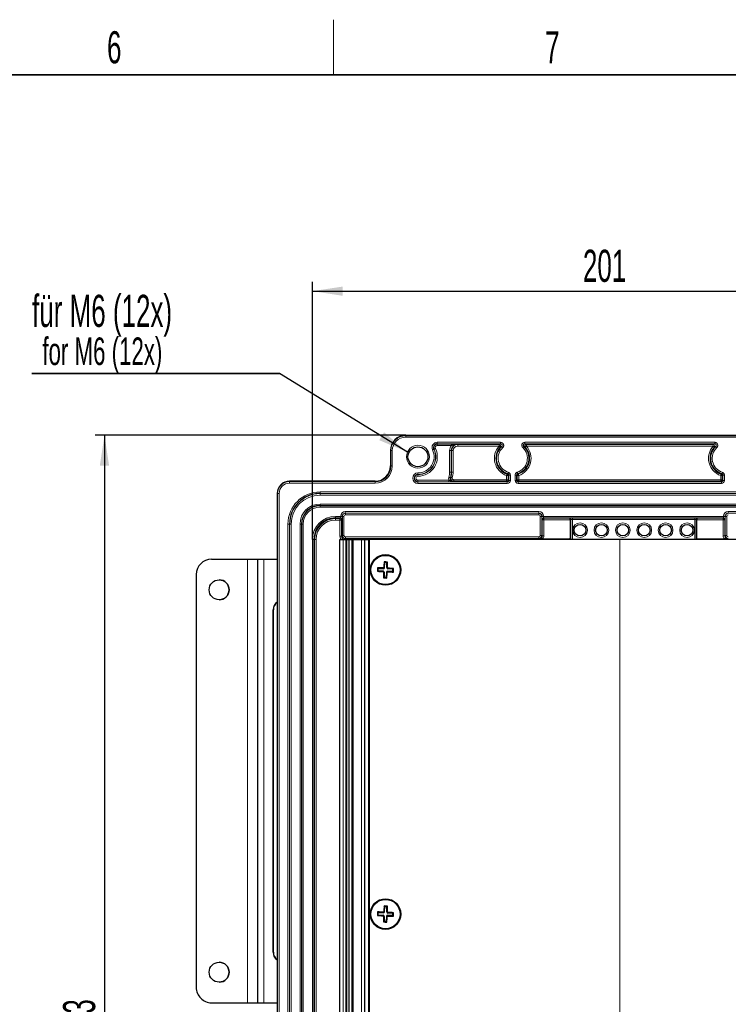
# Paper-space layout 'Blatt3' of a CAD drawing. Header units: millimetres. Extents: x 5 to 418, y 2 to 292.
# Tile 55 of 56: x 278 to 356, y 181 to 288. Entities that reach past the tile are written whole.
import ezdxf

# ---------------------------------------------------------------- set-up
doc = ezdxf.new("R2010")
doc.units = ezdxf.units.MM
doc.layers.add('SLD-0', color=7, linetype='Continuous')
doc.styles.add('SLDTEXTSTYLE0', font='TXT', dxfattribs={"width": 0.605})
doc.dimstyles.new('SLDDIMSTYLE0', dxfattribs={"dimtxt": 3.5, "dimasz": 3.302, "dimexe": 0, "dimexo": 0.0625, "dimgap": 0.875, "dimtad": 1, "dimlfac": 3, "dimrnd": 1e-09, "dimzin": 12, "dimdsep": 46, "dimtxsty": 'SLDTEXTSTYLE0', "dimsah": 1, "dimcen": 0.09, "dimadec": 0, "dimazin": 3, "dimtfac": 1, "dimtofl": 0, "dimtmove": 0, "dimatfit": 3, "dimfxl": 1, "dimfrac": 2, "dimtolj": 1, "dimtzin": 12, "dimarcsym": 0})
doc.dimstyles.new('SLDDIMSTYLE2', dxfattribs={"dimtxt": 3.5, "dimasz": 3.302, "dimexe": 0, "dimexo": 0.0625, "dimgap": 0.875, "dimtad": 1, "dimdec": 1, "dimlfac": 3, "dimrnd": 1e-09, "dimzin": 12, "dimdsep": 46, "dimtxsty": 'SLDTEXTSTYLE0', "dimsah": 1, "dimcen": 0.09, "dimadec": 0, "dimazin": 3, "dimtfac": 1, "dimtofl": 0, "dimtmove": 0, "dimatfit": 3, "dimfxl": 1, "dimfrac": 2, "dimtolj": 1, "dimtzin": 12, "dimarcsym": 0})

# ---------------------------------------------------------------- blocks, each defined once
blk = doc.blocks.new('_D_18')
at = {"layer": 'SLD-0', "color": 7}
for p, q in [((320.37, 243.21), (286.54, 243.21)), ((287.54, 243.21), (287.54, 118.87)), ((315.37, 118.87), (286.54, 118.87))]:
    blk.add_line(p, q, dxfattribs=at)
for points in [[(287.54, 243.21), (287.03, 239.9), (288.04, 239.9)], [(287.54, 118.87), (288.04, 122.17), (287.03, 122.17)]]:
    blk.add_solid(points, dxfattribs=at)
at = {"layer": 'SLD-0', "color": 7, "insert": (283.02, 177.03), "char_height": 3.5, "attachment_point": 1, "rotation": 90, "style": 'SLDTEXTSTYLE0'}
blk.add_mtext('373', dxfattribs=at)
blk = doc.blocks.new('_D_21')
at = {"layer": 'SLD-0', "color": 7}
for p, q in [((310.21, 231.87), (310.21, 259.92)), ((377.2, 231.87), (377.2, 259.92)), ((310.21, 258.92), (377.2, 258.92))]:
    blk.add_line(p, q, dxfattribs=at)
for points in [[(310.21, 258.92), (313.51, 258.41), (313.51, 259.42)], [(377.2, 258.92), (373.9, 259.42), (373.9, 258.41)]]:
    blk.add_solid(points, dxfattribs=at)
at = {"layer": 'SLD-0', "color": 7, "insert": (339.69, 263.43), "char_height": 3.5, "attachment_point": 1, "style": 'SLDTEXTSTYLE0'}
blk.add_mtext('201', dxfattribs=at)
blk = doc.blocks.new('SW_NOTE_0_57')
at = {"layer": 'SLD-0', "color": 0}
for p, q in [((-0.01, -4.08), (26.97, -4.08)), ((26.97, -4.08), (-0.01, -4.08)), ((-0.01, -4.08), (26.97, -4.08)), ((26.97, -4.08), (-0.01, -4.08)), ((-0.01, -4.08), (26.97, -4.08)), ((26.97, -4.08), (-0.01, -4.08))]:
    blk.add_line(p, q, dxfattribs=at)
at = {"layer": 'SLD-0', "color": 0, "attachment_point": 1, "style": 'SLDTEXTSTYLE0'}
for s, insert, char_height in [('für M6 (12x)', (0, 4.51), 3.5), ('for M6 (12x)', (1.12, -0.14), 3)]:
    blk.add_mtext(s, dxfattribs=dict(at, insert=insert, char_height=char_height))

psp = doc.layouts.new('Blatt3')

# ---------------------------------------------------------------- linework, layer by layer
at = {"color": 7, "linetype": 'Continuous', "lineweight": 25}
for p, q in [((367.0364, 243.2056), (320.3698, 243.2056)), ((318.7032, 241.539), (318.7032, 239.8723)), ((317.0364, 238.2056), (307.7031, 238.2056)), ((306.3698, 236.8723), (306.3698, 126.2057)), ((338.3494, 231.8723), (338.3494, 234.0041)), ((352.0568, 234.0041), (352.0568, 231.8723)), ((313.2031, 150.2057), (313.2031, 231.8723)), ((313.2031, 231.8723), (313.5364, 231.8723)), ((313.5364, 231.8723), (313.8698, 231.8723)), ((313.8698, 150.2057), (313.8698, 231.8723)), ((313.8698, 231.8723), (313.9698, 231.8723)), ((313.9698, 231.8723), (314.2031, 231.8723)), ((314.2031, 150.2057), (314.2031, 231.8723)), ((314.2031, 231.8723), (314.5364, 231.8723)), ((314.5364, 150.2057), (314.5364, 231.8723)), ((314.5364, 231.8723), (314.6364, 231.8723)), ((314.6364, 231.8723), (315.567, 231.8723)), ((315.567, 231.8723), (315.8698, 231.8723)), ((315.8698, 231.8723), (315.8698, 150.2057)), ((315.8698, 231.8723), (316.3334, 231.8723)), ((316.3334, 231.8723), (316.3698, 231.8723)), ((316.3698, 231.8723), (316.3698, 150.2057)), ((343.6918, 231.8723), (316.3698, 231.8723)), ((335.2952, 231.9141), (338.1849, 231.9141)), ((343.6918, 231.8723), (343.7144, 231.8723)), ((371.0364, 231.8723), (343.7144, 231.8723)), ((352.2213, 231.9141), (355.111, 231.9141)), ((299.2033, 229.7056), (303.1367, 229.7056)), ((299.2033, 229.7056), (299.2033, 229.7056)), ((303.1367, 229.7056), (304.2033, 229.7056)), ((304.2032, 229.7056), (304.9217, 229.7056)), ((304.2033, 229.7056), (304.2033, 181.3723)), ((304.9217, 229.7056), (306.3698, 229.7056)), ((317.3751, 228.6976), (317.3078, 228.7721)), ((317.3631, 228.4612), (317.3751, 228.6976)), ((317.3751, 228.6976), (317.9127, 228.6705)), ((318.092, 229.3456), (318.0247, 229.4201)), ((318.0649, 228.808), (318.092, 229.3456)), ((318.3284, 229.3337), (318.092, 229.3456)), ((318.3012, 228.796), (318.3284, 229.3337)), ((318.3284, 229.3337), (318.4029, 229.401)), ((318.9764, 228.6167), (318.4387, 228.6439)), ((318.9645, 228.3804), (318.9764, 228.6167)), ((318.9764, 228.6167), (319.0509, 228.6841)), ((297.5366, 228.0389), (297.5366, 183.0389)), ((297.5367, 228.0389), (297.5367, 183.0389)), ((317.3631, 228.4612), (317.2887, 228.3939)), ((317.3631, 228.4612), (317.9008, 228.4341)), ((318.0111, 227.7443), (317.9367, 227.677)), ((318.0383, 228.282), (318.0111, 227.7443)), ((318.2475, 227.7324), (318.0111, 227.7443)), ((318.2747, 228.27), (318.2475, 227.7324)), ((318.2475, 227.7324), (318.3149, 227.6579)), ((318.9645, 228.3804), (318.4268, 228.4075)), ((318.9645, 228.3804), (319.0318, 228.3059)), ((305.9187, 186.8723), (305.9187, 224.2056)), ((305.9498, 186.8723), (305.9498, 224.2056)), ((317.3751, 191.1976), (317.3078, 191.2721)), ((317.3631, 190.9612), (317.3751, 191.1976)), ((317.3751, 191.1976), (317.9127, 191.1705)), ((318.092, 191.8456), (318.0247, 191.9201)), ((318.0649, 191.308), (318.092, 191.8456)), ((318.3284, 191.8337), (318.092, 191.8456)), ((318.3012, 191.296), (318.3284, 191.8337)), ((318.3284, 191.8337), (318.4029, 191.901)), ((318.9764, 191.1167), (318.4387, 191.1439)), ((318.9645, 190.8804), (318.9764, 191.1167)), ((318.9764, 191.1167), (319.0509, 191.1841)), ((317.3631, 190.9612), (317.2887, 190.8939)), ((317.3631, 190.9612), (317.9008, 190.9341)), ((318.0111, 190.2443), (317.9367, 190.177)), ((318.0383, 190.782), (318.0111, 190.2443)), ((318.2475, 190.2324), (318.0111, 190.2443)), ((318.2747, 190.77), (318.2475, 190.2324)), ((318.2475, 190.2324), (318.3149, 190.1579)), ((318.9645, 190.8804), (318.4268, 190.9075)), ((318.9645, 190.8804), (319.0318, 190.8059)), ((299.2033, 181.3723), (303.1367, 181.3723)), ((299.2033, 181.3723), (299.2033, 181.3723)), ((303.1367, 181.3723), (304.2033, 181.3723)), ((304.2032, 181.3723), (304.9217, 181.3723)), ((304.9217, 181.3723), (306.3698, 181.3723))]:
    psp.add_line(p, q, dxfattribs=at)
at = {"color": 7, "linetype": 'Continuous', "lineweight": 18}
for p, q in [((320.3698, 243.2056), (320.3698, 243.1649)), ((320.3698, 243.2056), (320.3698, 243.2056)), ((320.3698, 243.1649), (320.3698, 242.9982)), ((320.3698, 243.1649), (367.0364, 243.1649)), ((367.0364, 242.9982), (320.3698, 242.9982)), ((318.7032, 241.539), (318.7031, 241.539)), ((318.7439, 241.539), (318.7032, 241.539)), ((318.7439, 239.8723), (318.7439, 241.539)), ((318.7439, 241.539), (318.9105, 241.539)), ((318.9105, 241.539), (318.9105, 239.8723)), ((323.4655, 241.7083), (323.4444, 241.6983)), ((323.8113, 242.2784), (323.8113, 242.4451)), ((323.8113, 242.4451), (330.7185, 242.4451)), ((330.7185, 242.2784), (323.8113, 242.2784)), ((323.8113, 242.2551), (323.8113, 242.2784)), ((323.8113, 242.2551), (325.3529, 242.2551)), ((323.8113, 242.2551), (323.8113, 242.0884)), ((325.3529, 242.0884), (323.8113, 242.0884)), ((325.1594, 241.539), (325.3261, 241.539)), ((325.1594, 239.2057), (325.1594, 241.539)), ((325.3261, 241.539), (325.3261, 239.2057)), ((325.3669, 241.539), (325.3261, 241.539)), ((325.3529, 242.2551), (325.3529, 242.0884)), ((325.3669, 239.2057), (325.3669, 241.539)), ((325.5336, 241.539), (325.3669, 241.539)), ((325.5336, 241.539), (325.5336, 239.2057)), ((326.0364, 242.2085), (326.0364, 242.2494)), ((326.0364, 242.2085), (330.5522, 242.2085)), ((326.0364, 242.0419), (326.0364, 242.2085)), ((330.5522, 242.0419), (326.0364, 242.0419)), ((330.5522, 242.0419), (330.5522, 242.2085)), ((330.7185, 242.2784), (330.7185, 242.4451)), ((333.3543, 242.2784), (333.3543, 242.4451)), ((333.3543, 242.4451), (354.0519, 242.4451)), ((354.0519, 242.2784), (333.3543, 242.2784)), ((333.5207, 242.2085), (353.8855, 242.2085)), ((333.5207, 242.0419), (333.5207, 242.2085)), ((353.8855, 242.0419), (333.5207, 242.0419)), ((353.8855, 242.0419), (353.8855, 242.2085)), ((354.0519, 242.2784), (354.0519, 242.4451)), ((318.7032, 239.8723), (318.7031, 239.8723)), ((318.7032, 239.8723), (318.7439, 239.8723)), ((318.7439, 239.8723), (318.9105, 239.8723)), ((307.7031, 238.2056), (307.7031, 238.1649)), ((307.7031, 238.2056), (307.7031, 238.2056)), ((317.0364, 238.1649), (317.0364, 238.2056)), ((317.0364, 238.2056), (317.0364, 238.2056)), ((321.7031, 238.9451), (321.7031, 239.1118)), ((321.7031, 238.9217), (321.7031, 238.9451)), ((321.7031, 238.9217), (321.7031, 238.7551)), ((321.7031, 238.1563), (321.7031, 238.3229)), ((321.7031, 238.3229), (325.0771, 238.3229)), ((325.0771, 238.1563), (325.0771, 238.3229)), ((325.1594, 239.2057), (325.3261, 239.2057)), ((325.3669, 239.2057), (325.3261, 239.2057)), ((325.5336, 239.2057), (325.3669, 239.2057)), ((325.6019, 238.2028), (325.6019, 238.3694)), ((325.6019, 238.3694), (331.3727, 238.3694)), ((331.3727, 238.2028), (325.6019, 238.2028)), ((331.5393, 238.8221), (331.3727, 238.8221)), ((331.3727, 238.3694), (331.3727, 238.8221)), ((331.3727, 238.2028), (331.3727, 238.3694)), ((331.5393, 238.3694), (331.3727, 238.3694)), ((331.4426, 238.1329), (331.3727, 238.2028)), ((331.5393, 238.8221), (331.5393, 238.3694)), ((331.5393, 238.3694), (331.6092, 238.2995)), ((331.7759, 238.8722), (331.6092, 238.8722)), ((331.6092, 238.2995), (331.6092, 238.8722)), ((331.7759, 238.2995), (331.6092, 238.2995)), ((331.7759, 238.8722), (331.7759, 238.2995)), ((332.297, 238.2995), (332.297, 238.8722)), ((332.4637, 238.8722), (332.297, 238.8722)), ((332.4637, 238.2995), (332.297, 238.2995)), ((332.4637, 238.8722), (332.4637, 238.2995)), ((332.5336, 238.8221), (332.4637, 238.8722)), ((332.4637, 238.2995), (332.5336, 238.3694)), ((332.5336, 238.3694), (332.5336, 238.8221)), ((332.7002, 238.8221), (332.5336, 238.8221)), ((332.7002, 238.3694), (332.5336, 238.3694)), ((332.7002, 238.2028), (332.6303, 238.1329)), ((332.7002, 238.8221), (332.7002, 238.3694)), ((332.7002, 238.2028), (332.7002, 238.3694)), ((332.7002, 238.3694), (354.706, 238.3694)), ((354.706, 238.2028), (332.7002, 238.2028)), ((354.706, 238.3694), (354.706, 238.8221)), ((354.8726, 238.8221), (354.706, 238.8221)), ((354.706, 238.2028), (354.706, 238.3694)), ((354.8726, 238.3694), (354.706, 238.3694)), ((354.7759, 238.1329), (354.706, 238.2028)), ((354.8726, 238.8221), (354.8726, 238.3694)), ((354.8726, 238.3694), (354.9426, 238.2995)), ((355.1092, 238.8722), (354.9426, 238.8722)), ((354.9426, 238.2995), (354.9426, 238.8722)), ((355.1092, 238.2995), (354.9426, 238.2995)), ((355.1092, 238.8722), (355.1092, 238.2995)), ((307.7031, 238.1649), (307.7031, 237.9982)), ((307.7031, 238.1649), (317.0364, 238.1649)), ((317.0364, 237.9982), (307.7031, 237.9982)), ((317.0364, 238.1649), (317.0364, 237.9982)), ((321.7031, 238.1563), (321.7031, 238.1329)), ((325.0771, 238.1563), (321.7031, 238.1563)), ((321.7031, 237.9662), (321.7031, 238.1329)), ((321.7031, 238.1329), (331.4426, 238.1329)), ((331.4426, 237.9662), (321.7031, 237.9662)), ((331.4426, 237.9662), (331.4426, 238.1329)), ((332.6303, 237.9662), (332.6303, 238.1329)), ((332.6303, 238.1329), (354.7759, 238.1329)), ((354.7759, 237.9662), (332.6303, 237.9662)), ((354.7759, 237.9662), (354.7759, 238.1329)), ((306.4106, 236.8723), (306.3698, 236.8723)), ((306.3698, 236.8723), (306.3698, 236.8723)), ((306.4106, 236.8723), (306.5772, 236.8723)), ((306.4106, 126.2057), (306.4106, 236.8723)), ((306.5772, 236.8723), (306.5772, 126.2057)), ((311.0364, 237.0361), (376.3698, 237.0361)), ((311.0364, 237.0361), (311.0364, 236.8695)), ((376.3698, 236.8695), (311.0364, 236.8695)), ((311.0364, 236.8548), (311.0364, 236.8695)), ((311.0364, 236.8548), (376.3698, 236.8548)), ((311.0364, 236.8548), (311.0364, 236.6882)), ((376.3698, 236.6882), (311.0364, 236.6882)), ((311.0364, 235.5565), (311.0364, 235.7231)), ((311.0364, 235.7231), (376.3698, 235.7231)), ((311.0364, 235.5565), (311.0364, 235.5419)), ((376.3698, 235.5565), (311.0364, 235.5565)), ((311.0364, 235.3752), (311.0364, 235.5419)), ((311.0364, 235.5419), (376.3698, 235.5419)), ((376.3698, 235.3752), (311.0364, 235.3752)), ((312.7031, 234.3694), (312.7031, 234.2028)), ((312.7031, 234.3694), (313.2827, 234.3694)), ((312.7031, 234.2028), (312.7031, 234.1329)), ((313.277, 234.2028), (312.7031, 234.2028)), ((312.7031, 233.9662), (312.7031, 234.1329)), ((312.7031, 234.1329), (313.2071, 234.1329)), ((313.2071, 233.9662), (312.7031, 233.9662)), ((313.2071, 234.1329), (313.277, 234.2028)), ((313.2071, 233.9662), (313.2071, 234.1329)), ((313.2071, 232.2096), (313.2071, 233.9662)), ((313.2071, 233.9662), (313.3737, 233.9662)), ((313.2827, 234.3694), (313.2827, 234.3928)), ((313.2827, 234.3928), (313.4494, 234.3928)), ((313.2827, 234.3694), (313.4494, 234.3694)), ((313.4436, 234.0362), (313.3737, 233.9662)), ((313.3737, 233.9662), (313.3737, 232.2096)), ((313.4669, 234.3752), (313.4494, 234.3928)), ((313.4494, 234.3928), (313.4494, 234.3694)), ((313.4669, 232.3028), (313.4669, 234.3752)), ((313.4669, 234.3752), (313.6336, 234.3752)), ((313.6336, 234.3752), (313.6336, 232.3028)), ((313.7826, 234.8927), (334.8902, 234.8927)), ((313.7826, 234.8927), (313.7826, 234.7261)), ((334.8902, 234.7261), (313.7826, 234.7261)), ((313.7826, 234.7261), (313.8002, 234.7085)), ((313.8002, 234.7085), (334.8727, 234.7085)), ((313.8002, 234.7085), (313.8002, 234.5419)), ((334.8727, 234.5419), (313.8002, 234.5419)), ((334.8727, 234.7085), (334.8902, 234.7261)), ((334.8727, 234.7085), (334.8727, 234.5419)), ((334.8902, 234.8927), (334.8902, 234.7261)), ((335.0393, 234.3752), (335.206, 234.3752)), ((335.0393, 232.3028), (335.0393, 234.3752)), ((335.2235, 234.3928), (335.206, 234.3752)), ((335.206, 234.3752), (335.206, 232.3028)), ((335.2235, 234.3694), (335.2235, 234.3928)), ((335.3902, 234.3928), (335.2235, 234.3928)), ((335.3902, 234.3694), (335.2235, 234.3694)), ((335.2584, 234.007), (335.2292, 234.0362)), ((335.2584, 232.2503), (335.2584, 234.007)), ((335.2584, 234.007), (335.4251, 234.007)), ((335.3902, 234.3928), (335.3902, 234.3694)), ((335.3902, 234.3694), (355.016, 234.3694)), ((335.3959, 234.2028), (335.4251, 234.1736)), ((355.0103, 234.2028), (335.3959, 234.2028)), ((335.4251, 234.1736), (335.4251, 234.007)), ((335.4251, 234.1736), (338.1856, 234.1736)), ((335.4251, 234.007), (335.4251, 232.2503)), ((338.3494, 234.007), (335.4251, 234.007)), ((338.1856, 234.1736), (338.2003, 234.1883)), ((338.3669, 234.0216), (338.3494, 234.0041)), ((338.3669, 231.8723), (338.3669, 234.0216)), ((338.5336, 234.194), (351.8727, 234.194)), ((338.5336, 234.194), (338.5336, 234.0273)), ((338.5336, 234.0273), (338.5336, 231.8723)), ((351.8727, 234.0273), (338.5336, 234.0273)), ((351.8727, 234.194), (351.8727, 234.0273)), ((351.8727, 231.8723), (351.8727, 234.0273)), ((352.0393, 234.0216), (352.0393, 231.8723)), ((352.0568, 234.0041), (352.0393, 234.0216)), ((354.9811, 234.007), (352.0568, 234.007)), ((352.2059, 234.1883), (352.2206, 234.1736)), ((352.2206, 234.1736), (354.9811, 234.1736)), ((354.9811, 234.1736), (355.0103, 234.2028)), ((354.9811, 234.007), (354.9811, 234.1736)), ((354.9811, 232.2503), (354.9811, 234.007)), ((354.9811, 234.007), (355.1478, 234.007)), ((355.016, 234.3694), (355.016, 234.3928)), ((355.1827, 234.3928), (355.016, 234.3928)), ((355.1827, 234.3694), (355.016, 234.3694)), ((355.177, 234.0362), (355.1478, 234.007)), ((355.1478, 234.007), (355.1478, 232.2503)), ((355.1827, 234.3928), (355.1827, 234.3694)), ((355.2002, 234.3752), (355.1827, 234.3928)), ((355.2002, 232.3028), (355.2002, 234.3752)), ((355.2002, 234.3752), (355.3669, 234.3752)), ((355.3669, 234.3752), (355.3669, 232.3028)), ((355.516, 234.8927), (373.6236, 234.8927)), ((355.516, 234.7261), (355.516, 234.8927)), ((373.6236, 234.7261), (355.516, 234.7261)), ((355.516, 234.7261), (355.5335, 234.7085)), ((307.5393, 129.539), (307.5393, 233.539)), ((307.5393, 233.539), (307.706, 233.539)), ((307.706, 233.539), (307.706, 129.539)), ((307.7206, 233.539), (307.706, 233.539)), ((307.7206, 129.539), (307.7206, 233.539)), ((307.8873, 233.539), (307.7206, 233.539)), ((307.8873, 233.539), (307.8873, 129.539)), ((308.8523, 129.539), (308.8523, 233.539)), ((309.0189, 233.539), (308.8523, 233.539)), ((309.0189, 233.539), (309.0336, 233.539)), ((309.0189, 233.539), (309.0189, 129.539)), ((309.2002, 233.539), (309.0336, 233.539)), ((309.0336, 129.539), (309.0336, 233.539)), ((309.2002, 233.539), (309.2002, 129.539)), ((310.206, 231.8723), (310.3726, 231.8723)), ((310.206, 150.8751), (310.206, 231.8723)), ((310.3726, 231.8723), (310.3726, 150.8751)), ((310.4426, 231.8723), (310.3726, 231.8723)), ((310.6092, 231.8723), (310.4426, 231.8723)), ((310.4426, 150.945), (310.4426, 231.8723)), ((310.6092, 231.8723), (310.6092, 150.945)), ((313.2071, 232.2096), (313.3737, 232.2096)), ((313.3737, 232.2096), (313.4669, 232.3028)), ((313.4669, 232.3028), (313.6336, 232.3028)), ((313.5364, 150.2057), (313.5364, 231.8723)), ((313.8002, 231.9695), (313.707, 231.8763)), ((313.707, 231.8723), (313.707, 231.8763)), ((313.707, 231.8763), (338.147, 231.8763)), ((313.8002, 232.1361), (313.8002, 231.9695)), ((313.8002, 232.1361), (334.8727, 232.1361)), ((334.8727, 231.9695), (313.8002, 231.9695)), ((313.9698, 231.8723), (313.9698, 150.2057)), ((314.6364, 231.8723), (314.6364, 150.2057)), ((315.567, 150.2057), (315.567, 231.8723)), ((316.3334, 150.2057), (316.3334, 231.8723)), ((334.8727, 232.1361), (334.8727, 231.9695)), ((334.9251, 231.917), (334.8727, 231.9695)), ((335.0393, 232.3028), (335.206, 232.3028)), ((335.206, 232.3028), (335.2584, 232.2503)), ((335.2584, 232.2503), (335.4251, 232.2503)), ((338.147, 231.8763), (338.1849, 231.9141)), ((338.147, 231.8723), (338.147, 231.8763)), ((343.6918, 231.8723), (343.6918, 150.2057)), ((343.7144, 231.8723), (343.7144, 150.2057)), ((352.2213, 231.9141), (352.2592, 231.8763)), ((352.2592, 231.8763), (352.2592, 231.8723)), ((352.2592, 231.8763), (373.6992, 231.8763)), ((354.9811, 232.2503), (355.1478, 232.2503)), ((355.1478, 232.2503), (355.2002, 232.3028)), ((355.2002, 232.3028), (355.3669, 232.3028)), ((355.5335, 231.9695), (355.4811, 231.917)), ((303.1367, 229.7056), (303.1367, 181.3723)), ((304.9217, 229.7056), (304.9217, 181.3723)), ((317.9127, 228.6705), (317.9168, 228.7506)), ((318.0649, 228.808), (317.9847, 228.812)), ((318.3012, 228.796), (318.3814, 228.792)), ((318.4387, 228.6439), (318.4428, 228.724)), ((297.5367, 228.0389), (297.5366, 228.0389)), ((317.9008, 228.4341), (317.8968, 228.354)), ((318.0383, 228.282), (317.9582, 228.286)), ((318.2747, 228.27), (318.3548, 228.266)), ((318.4268, 228.4075), (318.4228, 228.3274)), ((305.9498, 224.2056), (305.9187, 224.2056)), ((317.9127, 191.1705), (317.9168, 191.2506)), ((318.0649, 191.308), (317.9847, 191.312)), ((318.3012, 191.296), (318.3814, 191.292)), ((318.4387, 191.1439), (318.4428, 191.224)), ((317.9008, 190.9341), (317.8968, 190.854)), ((318.0383, 190.782), (317.9582, 190.786)), ((318.2747, 190.77), (318.3548, 190.766)), ((318.4268, 190.9075), (318.4228, 190.8274)), ((305.9187, 186.8723), (305.9498, 186.8723)), ((297.5366, 183.0389), (297.5367, 183.0389))]:
    psp.add_line(p, q, dxfattribs=at)
at = {"color": 7, "linetype": 'Continuous', "lineweight": 18, "flags": 128}
for points in [[(323.4444, 241.6983), (323.441, 241.6967), (323.4322, 241.6925), (323.4181, 241.6858), (323.3993, 241.6769), (323.3766, 241.6662), (323.3508, 241.6539), (323.3229, 241.6406), (323.2938, 241.6269)], [(323.4655, 241.7083), (323.4688, 241.7099), (323.4777, 241.7141), (323.4918, 241.7208), (323.5105, 241.7296), (323.5332, 241.7404), (323.559, 241.7527), (323.587, 241.7659), (323.616, 241.7797)], [(330.676, 241.9304), (330.6733, 241.9329), (330.666, 241.9394), (330.6544, 241.9498), (330.639, 241.9637), (330.6203, 241.9805), (330.5991, 241.9997), (330.5761, 242.0204), (330.5522, 242.0419)], [(330.8325, 241.9902), (330.835, 241.9875), (330.8417, 241.9804), (330.8524, 241.969), (330.8666, 241.9539), (330.8838, 241.9355), (330.9033, 241.9147), (330.9245, 241.8921), (330.9465, 241.8686)], [(333.2404, 241.9902), (333.2379, 241.9875), (333.2311, 241.9804), (333.2205, 241.969), (333.2063, 241.9539), (333.1891, 241.9355), (333.1696, 241.9147), (333.1484, 241.8921), (333.1264, 241.8686)], [(333.5207, 242.0419), (333.4968, 242.0204), (333.4738, 241.9997), (333.4525, 241.9805), (333.4339, 241.9637), (333.4185, 241.9498), (333.4069, 241.9394), (333.3996, 241.9329), (333.3968, 241.9304)], [(354.0094, 241.9304), (354.0066, 241.9329), (353.9993, 241.9394), (353.9878, 241.9498), (353.9723, 241.9637), (353.9537, 241.9805), (353.9324, 241.9997), (353.9094, 242.0204), (353.8855, 242.0419)], [(354.2798, 241.8686), (354.2578, 241.8921), (354.2366, 241.9147), (354.2171, 241.9355), (354.1999, 241.9539), (354.1857, 241.969), (354.1751, 241.9804), (354.1684, 241.9875), (354.1658, 241.9902)], [(325.0711, 238.6504), (325.1017, 238.6404), (325.1311, 238.6308), (325.1583, 238.6219), (325.1822, 238.6141), (325.2019, 238.6077), (325.2167, 238.6029), (325.226, 238.5998), (325.2295, 238.5987)], [(325.4423, 238.584), (325.4115, 238.5932), (325.3819, 238.6021), (325.3545, 238.6103), (325.3304, 238.6175), (325.3106, 238.6235), (325.2956, 238.628), (325.2862, 238.6308), (325.2827, 238.6318)], [(331.428, 238.9793), (331.4268, 238.9758), (331.4236, 238.9665), (331.4184, 238.9518), (331.4115, 238.9323), (331.4031, 238.9086), (331.3936, 238.8816), (331.3833, 238.8524), (331.3727, 238.8221)], [(331.5453, 239.1893), (331.5354, 239.1587), (331.5258, 239.1293), (331.517, 239.1021), (331.5093, 239.0782), (331.5029, 239.0584), (331.4981, 239.0436), (331.4951, 239.0343), (331.4939, 239.0308)], [(331.6092, 238.8722), (331.5449, 238.8261), (331.5393, 238.8221)], [(332.5789, 239.0308), (332.5778, 239.0343), (332.5748, 239.0436), (332.57, 239.0584), (332.5636, 239.0782), (332.5559, 239.1021), (332.547, 239.1293), (332.5375, 239.1587), (332.5276, 239.1893)], [(332.7002, 238.8221), (332.6895, 238.8524), (332.6792, 238.8816), (332.6697, 238.9086), (332.6614, 238.9323), (332.6545, 238.9518), (332.6493, 238.9665), (332.6461, 238.9758), (332.6448, 238.9793)], [(354.7614, 238.9793), (354.7601, 238.9758), (354.7569, 238.9665), (354.7517, 238.9518), (354.7448, 238.9323), (354.7365, 238.9086), (354.727, 238.8816), (354.7167, 238.8524), (354.706, 238.8221)], [(354.8786, 239.1893), (354.8687, 239.1587), (354.8592, 239.1293), (354.8504, 239.1021), (354.8426, 239.0782), (354.8362, 239.0584), (354.8314, 239.0436), (354.8284, 239.0343), (354.8273, 239.0308)], [(354.9426, 238.8722), (354.8782, 238.8261), (354.8726, 238.8221)], [(338.183, 231.8723), (338.1772, 231.8735), (338.147, 231.8763)], [(352.2592, 231.8763), (352.229, 231.8735), (352.2232, 231.8723)]]:
    psp.add_lwpolyline(points, dxfattribs=at)
at = {"color": 7, "linetype": 'Continuous', "lineweight": 18}
for centre, radius in [((321.7031, 240.8723), 1.25), ((339.3698, 232.8723), 0.8), ((341.7031, 232.8723), 0.8), ((344.0364, 232.8723), 0.8), ((346.3698, 232.8723), 0.8), ((348.7031, 232.8723), 0.8), ((351.0364, 232.8723), 0.8)]:
    psp.add_circle(centre, radius, dxfattribs=at)
at = {"color": 7, "linetype": 'Continuous', "lineweight": 25}
for centre, radius in [((321.7031, 240.8723), 1.0833), ((339.3698, 232.8723), 0.6333), ((341.7031, 232.8723), 0.6333), ((344.0364, 232.8723), 0.6333), ((346.3698, 232.8723), 0.6333), ((348.7031, 232.8723), 0.6333), ((351.0364, 232.8723), 0.6333), ((318.1698, 228.539), 1.6667), ((318.1698, 228.539), 1.5912), ((300.0367, 226.3723), 1.0833), ((318.1698, 191.039), 1.6667), ((318.1698, 191.039), 1.5912), ((300.0367, 184.7056), 1.0833)]:
    psp.add_circle(centre, radius, dxfattribs=at)
for centre, radius, start, end in [((320.3698, 241.539), 1.6666, 90, 180), ((323.8113, 241.8723), 0.4061, 90, 205.376934), ((326.0364, 241.539), 0.7104, 90, 180), ((332.0364, 240.7057), 1.8305, 138.004419, 250.58727), ((355.3698, 240.7057), 1.8305, 138.004419, 250.58727), ((317.0364, 239.8723), 1.7074, 270, 0), ((317.0364, 239.8723), 1.6667, 270, 0), ((307.7031, 236.8723), 1.3333, 90, 180), ((321.7031, 238.539), 0.4061, 90, 270), ((323.3698, 239.2057), 1.9971, 343.302466, 0), ((311.0364, 233.539), 3.3305, 90, 180), ((311.0364, 233.539), 2.0175, 90, 180), ((312.7031, 231.8723), 2.3305, 90, 180), ((299.2033, 228.0389), 1.6667, 90, 179.987916), ((299.2033, 228.0389), 1.6667, 90, 179.987916), ((354.8688, 226.6853), 37.619, 176.819983, 177.396734), ((316.3218, 192.235), 36.5504, 87.498904, 88.454215), ((317.9201, 228.8153), 0.145, 267.108501, 357.108501), ((354.3583, 226.7275), 36.4333, 175.761621, 176.720009), ((316.3046, 191.6126), 37.8466, 86.821735, 87.395021), ((318.4461, 228.7887), 0.145, 177.108501, 267.108501), ((281.8993, 230.3861), 36.5169, 357.497999, 358.454187), ((316.3505, 192.2329), 36.551, 85.763152, 86.718447), ((281.551, 230.3886), 37.5386, 356.8194, 357.397393), ((319.985, 264.783), 36.4888, 265.762338, 266.719262), ((317.8935, 228.2893), 0.145, 357.108501, 87.108501), ((354.3983, 226.6935), 36.4749, 177.497681, 178.454971), ((320.0189, 265.147), 37.5278, 266.8193, 267.397455), ((318.4195, 228.2627), 0.145, 87.108501, 177.108501), ((281.9378, 230.3532), 36.4768, 355.762426, 356.71967), ((320.015, 264.7574), 36.4648, 267.497316, 268.45487), ((300.0366, 226.3723), 1.0833, 0.012084, 90), ((300.0366, 226.3723), 1.0833, 270, 0.012084), ((306.9195, 224.2061), 1.0008, 123.312926, 180.027961), ((306.9507, 224.2061), 1.0009, 125.477317, 180.025364), ((354.8726, 189.1851), 37.6228, 176.820029, 177.396726), ((316.3237, 154.7943), 36.491, 87.497776, 88.454643), ((317.9201, 191.3153), 0.145, 267.108501, 357.108501), ((354.357, 189.2275), 36.4319, 175.761593, 176.720014), ((316.3156, 154.3295), 37.6294, 86.820175, 87.396769), ((318.4461, 191.2887), 0.145, 177.108501, 267.108501), ((281.8974, 192.8862), 36.5188, 357.498024, 358.454162), ((316.3549, 154.8003), 36.4835, 85.762268, 86.719331), ((281.5539, 192.8885), 37.5357, 356.819361, 357.397395), ((319.9847, 227.2793), 36.4851, 265.762289, 266.719311), ((317.8935, 190.7893), 0.145, 357.108501, 87.108501), ((354.3985, 189.1935), 36.4751, 177.497684, 178.454969), ((320.0233, 227.7364), 37.6173, 266.820082, 267.396861), ((318.4195, 190.7627), 0.145, 87.108501, 177.108501), ((281.9392, 192.8531), 36.4754, 355.762398, 356.719675), ((320.0159, 227.2849), 36.4923, 267.497793, 268.454626), ((306.9192, 186.8717), 1.0005, 179.964754, 236.713865), ((306.9506, 186.8718), 1.0008, 179.970644, 234.554821), ((300.0366, 184.7056), 1.0833, 270, 90), ((299.2033, 183.0389), 1.6667, 179.987916, 270), ((299.2033, 183.0389), 1.6667, 179.987916, 270)]:
    psp.add_arc(centre, radius, start, end, dxfattribs=at)
at = {"color": 7, "linetype": 'Continuous', "lineweight": 18}
for centre, radius, start, end in [((320.3698, 241.539), 1.6259, 90, 180), ((320.3698, 241.539), 1.4592, 90, 180), ((321.7031, 240.8723), 2.1172, 270, 25.376934), ((321.7031, 240.8723), 1.9506, 270, 25.376934), ((321.7031, 240.8723), 1.9272, 270, 25.376934), ((321.7031, 240.8723), 1.7606, 270, 25.376934), ((323.8113, 241.8723), 0.5728, 90, 205.376934), ((323.8113, 241.8723), 0.3827, 90, 205.376934), ((323.8113, 241.8723), 0.2161, 90, 205.376934), ((326.0364, 241.539), 0.877, 141.208269, 180), ((326.0364, 241.539), 0.6695, 90, 180), ((326.0364, 241.539), 0.5029, 90, 180), ((332.0364, 240.7057), 1.9971, 138.004419, 250.58727), ((332.0364, 240.7057), 1.7606, 133.144612, 252.052345), ((332.0364, 240.7057), 1.5939, 133.144612, 252.052345), ((330.552, 242.0418), 0.1667, 318.067134, 89.936759), ((332.0364, 240.7057), 1.5939, 287.947655, 46.855388), ((332.0364, 240.7057), 1.7606, 287.947655, 46.855388), ((332.0364, 240.7057), 1.8305, 289.41273, 41.995581), ((332.0364, 240.7057), 1.9971, 289.41273, 41.995581), ((333.5209, 242.0418), 0.1667, 90.063441, 221.932666), ((355.3698, 240.7057), 1.9971, 138.004419, 250.58727), ((355.3698, 240.7057), 1.7606, 133.144612, 252.052345), ((355.3698, 240.7057), 1.5939, 133.144612, 252.052345), ((353.8853, 242.0418), 0.1667, 318.067565, 89.936328), ((317.0364, 239.8723), 1.8741, 270, 0), ((321.7031, 238.539), 0.5728, 90, 270), ((321.7031, 238.539), 0.3827, 90, 270), ((321.7031, 238.539), 0.2161, 90, 270), ((323.3698, 239.2057), 1.7897, 341.924142, 0), ((323.3698, 239.2057), 1.9563, 341.924142, 0), ((323.3698, 239.2057), 2.1638, 343.302466, 0), ((331.3726, 238.3695), 0.1667, 270.021246, 359.980035), ((331.3726, 238.822), 0.1667, 0.012827, 70.574424), ((332.7003, 238.822), 0.1667, 109.425576, 179.987173), ((332.7003, 238.3695), 0.1667, 180.019965, 269.979181), ((354.7059, 238.3695), 0.1667, 270.021032, 359.980035), ((354.7059, 238.822), 0.1667, 0.012739, 70.574813), ((307.7031, 236.8723), 1.2926, 90, 180), ((307.7031, 236.8723), 1.1259, 90, 180), ((311.0364, 233.539), 3.4971, 90, 180), ((311.0364, 233.539), 3.3158, 90, 180), ((311.0364, 233.539), 3.1492, 90, 180), ((311.0364, 233.539), 2.1841, 90, 180), ((311.0364, 233.539), 2.0029, 90, 180), ((311.0364, 233.539), 1.8362, 90, 180), ((312.7031, 231.8723), 2.4971, 90, 180), ((312.7031, 231.8723), 2.2606, 90, 180), ((312.7031, 231.8723), 2.0939, 90, 180), ((313.207, 233.9662), 0.1667, 0.021245, 89.978755), ((313.2769, 234.0361), 0.1667, 0.022102, 89.978752), ((313.8002, 234.3752), 0.3333, 90.008727, 179.991273), ((334.8726, 234.3752), 0.3333, 0.008727, 89.991273), ((335.3959, 234.0361), 0.1667, 90.020944, 179.978416), ((335.4251, 234.0069), 0.1667, 90.021032, 179.980035), ((338.2002, 234.0216), 0.1667, 0.019876, 89.979057), ((352.206, 234.0216), 0.1667, 90.021157, 179.980124), ((354.9811, 234.0069), 0.1667, 0.019965, 89.979181), ((355.0103, 234.0361), 0.1667, 0.021496, 89.978931), ((355.5336, 234.3752), 0.3333, 90.008727, 179.991273), ((313.8002, 232.3028), 0.3333, 180.008727, 269.991273), ((334.8726, 232.3028), 0.3333, 270.008727, 359.991273), ((355.5336, 232.3028), 0.3333, 180.008727, 269.991273)]:
    psp.add_arc(centre, radius, start, end, dxfattribs=at)
for centre, major_axis, ratio, start_param, end_param in [((331.4425, 238.2996), (0.2358, -0.2358), 0.99969546, 5.49793944, 7.06843118), ((331.4425, 238.2996), (0.118, -0.118), 0.99908703, 5.49793944, 7.06843118), ((332.6304, 238.2996), (-0.2358, -0.2358), 0.99969546, 5.49793944, 7.06843118), ((332.6304, 238.2996), (0.118, 0.118), 0.99908703, 2.35634678, 3.92683852), ((354.7758, 238.2996), (0.2358, -0.2358), 0.99969546, 5.49793944, 7.06843118), ((354.7758, 238.2996), (0.118, -0.118), 0.99908703, 5.49793944, 7.06843118), ((313.2769, 234.3694), (0, 0.1667), 0.03491013, 3.15904595, 4.71238898), ((313.7828, 234.3926), (0.3537, -0.3537), 0.99969546, 2.35634678, 3.92683852), ((313.4435, 234.3694), (0, 0.3333), 0.01745506, 3.15904595, 4.71238898), ((313.7828, 234.3926), (-0.2358, 0.2358), 0.99939115, 5.49793944, 7.06843118), ((313.8002, 234.3752), (0.1179, -0.1179), 0.99969546, 2.35634678, 3.92683852), ((334.8726, 234.3752), (-0.1179, -0.1179), 0.99969546, 2.35634678, 3.92683852), ((334.8901, 234.3926), (-0.3537, -0.3537), 0.99969546, 2.35634678, 3.92683852), ((334.8901, 234.3926), (0.2358, 0.2358), 0.99939115, 5.49793944, 7.06843118), ((335.2293, 234.3694), (0, 0.3333), 0.01745506, 1.57079633, 3.12413936), ((335.396, 234.3694), (0, 0.1667), 0.03491013, 1.57079633, 3.12413936), ((338.5336, 234.1882), (0.3333, 0), 0.01745506, 1.57079633, 3.12413936), ((338.5336, 234.0215), (0.1667, 0), 0.03491013, 1.57079633, 3.12413936), ((351.8727, 234.1882), (0.3333, 0), 0.01745506, 0.01745329, 1.57079633), ((351.8727, 234.0215), (0.1667, 0), 0.03491013, 0.01745329, 1.57079633), ((355.0102, 234.3694), (0, 0.1667), 0.03491013, 3.15904595, 4.71238898), ((355.5161, 234.3926), (0.3537, -0.3537), 0.99969546, 2.35634678, 3.92683852), ((355.1769, 234.3694), (0, 0.3333), 0.01745506, 3.15904595, 4.71238898), ((355.5161, 234.3926), (-0.2358, 0.2358), 0.99939115, 5.49793944, 7.06843118), ((355.5336, 234.3752), (0.1179, -0.1179), 0.99969546, 2.35634678, 3.92683852), ((313.7072, 232.2097), (0.3537, 0.3537), 0.99969546, 2.35634678, 3.09654582), ((313.7072, 232.2097), (0.2358, 0.2358), 0.99939115, 2.35634678, 3.92683852), ((313.8002, 232.3028), (0.1179, 0.1179), 0.99969546, 2.35634678, 3.92683852), ((334.8726, 232.3028), (-0.1179, 0.1179), 0.99969546, 2.35634678, 3.92683852), ((334.925, 232.2504), (0.2358, -0.2358), 0.99939115, 5.49793944, 7.06843118), ((334.925, 232.2504), (-0.3537, 0.3537), 0.99969546, 3.18958299, 3.92683852), ((355.4812, 232.2504), (0.3537, 0.3537), 0.99969546, 2.35634678, 3.09360232), ((355.4812, 232.2504), (0.2358, 0.2358), 0.99939115, 2.35634678, 3.92683852), ((355.5336, 232.3028), (0.1179, 0.1179), 0.99969546, 2.35634678, 3.92683852)]:
    psp.add_ellipse(centre, major_axis=major_axis, ratio=ratio, start_param=start_param, end_param=end_param, dxfattribs=at)
at = {"color": 7, "linetype": 'Continuous', "lineweight": 25}
for centre, major_axis, ratio, start_param, end_param in [((338.1856, 234.007), (-0.064, 0.1545), 0.97561944, 4.3283404, 5.88168343), ((338.1827, 234.0041), (-0.1179, -0.1179), 0.99969546, 2.35634678, 2.37349549), ((352.2206, 234.007), (0.064, 0.1545), 0.97561944, 0.40150187, 1.95484491), ((352.2235, 234.0041), (0.1179, -0.1179), 0.99969546, 3.90968982, 3.92683852), ((338.1849, 231.7475), (0.1179, 0.1179), 0.99969546, 0.06121164, 0.78524587), ((352.2213, 231.7475), (-0.1179, 0.1179), 0.99969546, 5.49793944, 6.22197366)]:
    psp.add_ellipse(centre, major_axis=major_axis, ratio=ratio, start_param=start_param, end_param=end_param, dxfattribs=at)
for points, knots in [([(325.3529, 242.2551), (325.4238, 242.2549), (325.6094, 242.2545), (325.8329, 242.2521), (325.9795, 242.2502), (326.0357, 242.2494), (326.0364, 242.2494)], [0, 0, 0, 0, 0.275576, 0.7218325, 0.99650454, 1, 1, 1, 1]), ([(335.2952, 231.9141), (335.2557, 231.9142), (335.1304, 231.9145), (335.0144, 231.916), (334.935, 231.9169), (334.9257, 231.917), (334.9251, 231.917)], [0, 0, 0, 0, 0.288697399, 0.916455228, 0.994855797, 1, 1, 1, 1]), ([(355.4811, 231.917), (355.4805, 231.917), (355.4712, 231.9169), (355.3918, 231.916), (355.2758, 231.9145), (355.1505, 231.9142), (355.111, 231.9141)], [0, 0, 0, 0, 0.00514297, 0.08354488, 0.71130222, 1, 1, 1, 1]), ([(317.9168, 228.7506), (317.9241, 228.751), (317.9387, 228.7518), (317.9587, 228.7621), (317.9742, 228.7778), (317.9827, 228.7956), (317.9842, 228.8074), (317.9847, 228.812)], [0, 0, 0, 0, 0.215475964, 0.431624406, 0.646964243, 0.862016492, 1, 1, 1, 1]), ([(318.3814, 228.792), (318.3818, 228.7847), (318.3826, 228.77), (318.3928, 228.7501), (318.4086, 228.7346), (318.4263, 228.726), (318.4382, 228.7246), (318.4428, 228.724)], [0, 0, 0, 0, 0.21547543, 0.43164227, 0.64697854, 0.86199463, 1, 1, 1, 1]), ([(317.9582, 228.286), (317.9578, 228.2933), (317.957, 228.308), (317.9467, 228.3279), (317.9309, 228.3434), (317.9132, 228.352), (317.9014, 228.3534), (317.8968, 228.354)], [0, 0, 0, 0, 0.21547071, 0.43164674, 0.64698132, 0.86199571, 1, 1, 1, 1]), ([(318.4228, 228.3274), (318.4154, 228.327), (318.4008, 228.3262), (318.3808, 228.3159), (318.3654, 228.3001), (318.3568, 228.2824), (318.3554, 228.2706), (318.3548, 228.266)], [0, 0, 0, 0, 0.215477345, 0.431627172, 0.646968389, 0.8620116, 1, 1, 1, 1]), ([(317.9168, 191.2506), (317.9241, 191.251), (317.9387, 191.2518), (317.9587, 191.2621), (317.9742, 191.2778), (317.9827, 191.2956), (317.9842, 191.3074), (317.9847, 191.312)], [0, 0, 0, 0, 0.21547696, 0.43163033, 0.64696966, 0.86200475, 1, 1, 1, 1]), ([(318.3814, 191.292), (318.3818, 191.2847), (318.3826, 191.27), (318.3928, 191.2501), (318.4086, 191.2346), (318.4263, 191.226), (318.4382, 191.2246), (318.4428, 191.224)], [0, 0, 0, 0, 0.21547786, 0.43163065, 0.64696936, 0.86199307, 1, 1, 1, 1]), ([(317.9582, 190.786), (317.9578, 190.7933), (317.957, 190.808), (317.9467, 190.8279), (317.9309, 190.8434), (317.9132, 190.852), (317.9014, 190.8534), (317.8968, 190.854)], [0, 0, 0, 0, 0.21547313, 0.43163512, 0.64697213, 0.86199416, 1, 1, 1, 1]), ([(318.4228, 190.8274), (318.4154, 190.827), (318.4008, 190.8262), (318.3808, 190.8159), (318.3654, 190.8001), (318.3568, 190.7824), (318.3554, 190.7706), (318.3548, 190.766)], [0, 0, 0, 0, 0.21547834, 0.4316331, 0.6469738, 0.86199986, 1, 1, 1, 1])]:
    psp.add_open_spline(points, degree=3, knots=knots, dxfattribs=at)
at = {"color": 7, "linetype": 'Continuous', "lineweight": 18}
for points, knots in [([(325.3529, 242.0884), (325.4062, 242.1077), (325.5624, 242.164), (325.7694, 242.2285), (325.9423, 242.2477), (326.0138, 242.2493), (326.031, 242.2494), (326.0354, 242.2494), (326.0364, 242.2494)], [0, 0, 0, 0, 0.234523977, 0.687416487, 0.926145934, 0.980684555, 0.995708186, 1, 1, 1, 1]), ([(330.5522, 242.2085), (330.579, 242.2203), (330.632, 242.2436), (330.69, 242.2669), (330.7185, 242.2784)], [0, 0, 0, 0, 0.50654094, 1, 1, 1, 1]), ([(330.8325, 241.9902), (330.8057, 241.9804), (330.7514, 241.9606), (330.7014, 241.9405), (330.676, 241.9304)], [0, 0, 0, 0, 0.49345432, 1, 1, 1, 1]), ([(330.7185, 242.4451), (330.7561, 242.4414), (330.8311, 242.434), (330.931, 242.3765), (331.0068, 242.2919), (331.0502, 242.1861), (331.0557, 242.0728), (331.0244, 241.9588), (330.9731, 241.8995), (330.9465, 241.8686)], [0, 0, 0, 0, 0.14139463, 0.28279287, 0.4240833, 0.56522992, 0.7063228, 0.84746381, 1, 1, 1, 1]), ([(330.8325, 241.9902), (330.8458, 242.0056), (330.8715, 242.0353), (330.8873, 242.0923), (330.8846, 242.149), (330.8629, 242.2019), (330.8249, 242.2442), (330.7749, 242.273), (330.7373, 242.2766), (330.7185, 242.2784)], [0, 0, 0, 0, 0.152718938, 0.293868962, 0.434842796, 0.575828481, 0.71700337, 0.858425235, 1, 1, 1, 1]), ([(333.1264, 241.8686), (333.1016, 241.897), (333.0519, 241.9537), (333.0183, 242.0639), (333.0209, 242.1775), (333.0615, 242.2843), (333.135, 242.3708), (333.2358, 242.4325), (333.3138, 242.4408), (333.3543, 242.4451)], [0, 0, 0, 0, 0.14139831, 0.2827963, 0.42408453, 0.56523233, 0.70632456, 0.84746352, 1, 1, 1, 1]), ([(333.3543, 242.2784), (333.334, 242.2763), (333.295, 242.2722), (333.2445, 242.2414), (333.2077, 242.1982), (333.1874, 242.1447), (333.1861, 242.0879), (333.203, 242.0327), (333.2279, 242.0044), (333.2404, 241.9902)], [0, 0, 0, 0, 0.15272257, 0.29387099, 0.43484847, 0.57583188, 0.71700499, 0.85842671, 1, 1, 1, 1]), ([(333.3968, 241.9304), (333.3715, 241.9405), (333.3215, 241.9606), (333.2672, 241.9804), (333.2404, 241.9902)], [0, 0, 0, 0, 0.50654026, 1, 1, 1, 1]), ([(333.3543, 242.2784), (333.3829, 242.2669), (333.4408, 242.2436), (333.4938, 242.2203), (333.5207, 242.2085)], [0, 0, 0, 0, 0.49346448, 1, 1, 1, 1]), ([(353.8855, 242.2085), (353.9124, 242.2203), (353.9654, 242.2436), (354.0233, 242.2669), (354.0519, 242.2784)], [0, 0, 0, 0, 0.50654094, 1, 1, 1, 1]), ([(354.1658, 241.9902), (354.139, 241.9804), (354.0847, 241.9606), (354.0347, 241.9405), (354.0094, 241.9304)], [0, 0, 0, 0, 0.49345432, 1, 1, 1, 1]), ([(354.0519, 242.4451), (354.0894, 242.4414), (354.1644, 242.434), (354.2643, 242.3765), (354.3401, 242.2919), (354.3835, 242.1861), (354.389, 242.0728), (354.3577, 241.9588), (354.3064, 241.8995), (354.2798, 241.8686)], [0, 0, 0, 0, 0.14139456, 0.28279272, 0.4240836, 0.56522985, 0.7063227, 0.84746342, 1, 1, 1, 1]), ([(354.1658, 241.9902), (354.1792, 242.0056), (354.2049, 242.0353), (354.2206, 242.0923), (354.2179, 242.149), (354.1962, 242.2019), (354.1582, 242.2442), (354.1082, 242.273), (354.0707, 242.2766), (354.0519, 242.2784)], [0, 0, 0, 0, 0.152719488, 0.293868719, 0.434842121, 0.575827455, 0.717004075, 0.858425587, 1, 1, 1, 1]), ([(325.0771, 238.3229), (325.0624, 238.3766), (325.0327, 238.4852), (325.0582, 238.5949), (325.0711, 238.6504)], [0, 0, 0, 0, 0.49447304, 1, 1, 1, 1]), ([(325.0771, 238.3229), (325.1042, 238.3141), (325.1635, 238.2948), (325.2797, 238.2356), (325.4033, 238.174), (325.511, 238.1619), (325.5457, 238.162), (325.5464, 238.162)], [0, 0, 0, 0, 0.16202749, 0.35456614, 0.79053294, 0.99584459, 1, 1, 1, 1]), ([(325.2295, 238.5987), (325.2214, 238.5619), (325.2051, 238.4883), (325.2288, 238.3756), (325.2857, 238.2772), (325.3726, 238.2036), (325.4647, 238.1668), (325.5242, 238.1633), (325.5464, 238.162)], [0, 0, 0, 0, 0.17885731, 0.35768473, 0.53644357, 0.71516736, 0.89392302, 1, 1, 1, 1]), ([(325.2295, 238.5987), (325.2334, 238.601), (325.2513, 238.6121), (325.2689, 238.6231), (325.2827, 238.6318)], [0, 0, 0, 0, 0.21489376, 1, 1, 1, 1]), ([(325.6019, 238.2028), (325.5645, 238.2065), (325.4895, 238.2139), (325.3898, 238.2713), (325.3139, 238.356), (325.2709, 238.4615), (325.2647, 238.5576), (325.2781, 238.6129), (325.2827, 238.6318)], [0, 0, 0, 0, 0.18112559, 0.36227177, 0.54337515, 0.72443534, 0.9055017, 1, 1, 1, 1]), ([(325.4423, 238.584), (325.44, 238.5745), (325.4333, 238.5469), (325.4364, 238.4988), (325.4579, 238.446), (325.4958, 238.4037), (325.5457, 238.375), (325.5832, 238.3713), (325.6019, 238.3694)], [0, 0, 0, 0, 0.09450743, 0.27557029, 0.45662527, 0.63771314, 0.81886081, 1, 1, 1, 1]), ([(325.6019, 238.2028), (325.5926, 238.1959), (325.5743, 238.1823), (325.5556, 238.1687), (325.5464, 238.162)], [0, 0, 0, 0, 0.50661353, 1, 1, 1, 1]), ([(331.428, 238.9793), (331.429, 238.98), (331.4372, 238.9863), (331.4592, 239.0034), (331.4802, 239.02), (331.4939, 239.0308)], [0, 0, 0, 0, 0.0423142, 0.37509098, 1, 1, 1, 1]), ([(331.6092, 238.8722), (331.6082, 238.8859), (331.6059, 238.9182), (331.5841, 238.9655), (331.5458, 239.0082), (331.5112, 239.0233), (331.4939, 239.0308)], [0, 0, 0, 0, 0.19556262, 0.46369328, 0.73182163, 1, 1, 1, 1]), ([(331.5453, 239.1893), (331.5798, 239.1743), (331.6489, 239.1441), (331.7256, 239.0588), (331.7692, 238.9642), (331.7739, 238.8995), (331.7759, 238.8722)], [0, 0, 0, 0, 0.26815861, 0.53632709, 0.80446377, 1, 1, 1, 1]), ([(332.297, 238.8722), (332.3007, 238.9098), (332.308, 238.9848), (332.3656, 239.0841), (332.4422, 239.1547), (332.5023, 239.179), (332.5276, 239.1893)], [0, 0, 0, 0, 0.26816687, 0.53632337, 0.80446194, 1, 1, 1, 1]), ([(332.5789, 239.0308), (332.5663, 239.0256), (332.5362, 239.0135), (332.4979, 238.9782), (332.4692, 238.9285), (332.4655, 238.891), (332.4637, 238.8722)], [0, 0, 0, 0, 0.195545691, 0.463670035, 0.731817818, 1, 1, 1, 1]), ([(332.5789, 239.0308), (332.5799, 239.03), (332.5881, 239.0235), (332.61, 239.0062), (332.6311, 238.9899), (332.6448, 238.9793)], [0, 0, 0, 0, 0.04231408, 0.37509086, 1, 1, 1, 1]), ([(354.7614, 238.9793), (354.7623, 238.98), (354.7706, 238.9863), (354.7926, 239.0034), (354.8136, 239.02), (354.8273, 239.0308)], [0, 0, 0, 0, 0.0423142, 0.37509098, 1, 1, 1, 1]), ([(354.9426, 238.8722), (354.9416, 238.8859), (354.9392, 238.9182), (354.9175, 238.9655), (354.8791, 239.0082), (354.8445, 239.0233), (354.8273, 239.0308)], [0, 0, 0, 0, 0.19556262, 0.46369328, 0.73182163, 1, 1, 1, 1]), ([(354.8786, 239.1893), (354.9132, 239.1743), (354.9823, 239.1441), (355.059, 239.0588), (355.1026, 238.9642), (355.1072, 238.8995), (355.1092, 238.8722)], [0, 0, 0, 0, 0.26815861, 0.53632709, 0.80446377, 1, 1, 1, 1]), ([(325.5464, 238.162), (325.546, 238.162), (325.5283, 238.1615), (325.4663, 238.16), (325.3636, 238.158), (325.2145, 238.1565), (325.1229, 238.1563), (325.0771, 238.1563)], [0, 0, 0, 0, 0.00354223, 0.15441808, 0.54023842, 0.76961768, 1, 1, 1, 1])]:
    psp.add_open_spline(points, degree=3, knots=knots, dxfattribs=at)
at = {"layer": 'SLD-0', "lineweight": 18}
psp.add_line((312.5, 282.5), (312.5, 288.5), dxfattribs=at)
at = {"layer": 'SLD-0', "lineweight": 35}
psp.add_line((408, 282.5), (26, 282.5), dxfattribs=at)
at = {"layer": 'SLD-0', "color": 7}
psp.add_line((320.563, 241.3847), (306.6148, 249.9351), dxfattribs=at)
psp.add_solid([(320.563, 241.3847), (318.0133, 243.5436), (317.4823, 242.6774)], dxfattribs=at)

# ---------------------------------------------------------------- block references
psp.add_blockref('SW_NOTE_0_57', (279.6459, 254.0109), dxfattribs=at)

# ---------------------------------------------------------------- texts
at = {"layer": 'SLD-0', "char_height": 3.5, "attachment_point": 2, "style": 'SLDTEXTSTYLE0'}
for s, insert in [('6', (288.6027, 287.243)), ('7', (336.3527, 287.243))]:
    psp.add_mtext(s, dxfattribs=dict(at, insert=insert))

# ---------------------------------------------------------------- dimensions: what is measured, and where the dimension line sits
at = {"layer": 'SLD-0', "color": 7}
dim = psp.add_linear_dim(base=(377.2002, 258.9167), p1=(310.206, 231.8723), p2=(377.2002, 231.8723), dimstyle='SLDDIMSTYLE2', dxfattribs=at)
dim.commit()
dim.dimension.update_dxf_attribs({"geometry": '_D_21', "text_midpoint": (343.7031, 258.9167), "dimtype": 160})
dim = psp.add_linear_dim(base=(287.5364, 118.8724), p1=(320.3698, 243.2056), p2=(315.3698, 118.8724), angle=90, dimstyle='SLDDIMSTYLE0', dxfattribs=at)
dim.commit()
dim.dimension.update_dxf_attribs({"geometry": '_D_18', "text_midpoint": (287.5364, 181.039), "dimtype": 160})

doc.saveas('drawing.dxf')
